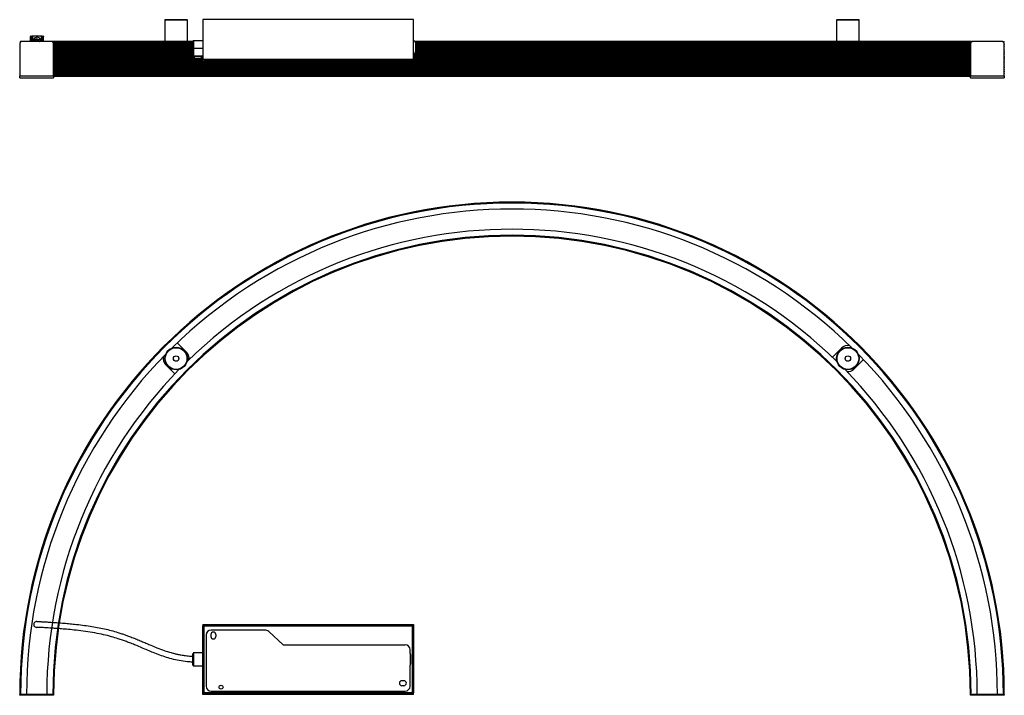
# Model space of a CAD drawing. Header units: millimetres. Extents: x 626 to 1626, y 1372 to 2058.
import ezdxf

# ---------------------------------------------------------------- set-up
doc = ezdxf.new("R2010")
doc.units = ezdxf.units.MM
doc.header["$LTSCALE"] = 10

msp = doc.modelspace()

# ---------------------------------------------------------------- linework, layer by layer
at = {"color": 7, "linetype": 'Continuous', "lineweight": 25}
for p, q in [((774.1, 2058.3), (773.6, 2057.8)), ((773.6, 2057.8), (773.6, 2036.1)), ((796.6, 2057.8), (773.6, 2057.8)), ((774.1, 2058.3), (796.1, 2058.3)), ((796.6, 2057.8), (796.1, 2058.3)), ((796.6, 2036.1), (796.6, 2057.8)), ((812.2, 2058.3), (812.2, 2017.7)), ((1026.2, 2058.3), (812.2, 2058.3)), ((1026.2, 2017.7), (1026.2, 2058.3)), ((1456.3, 2058.3), (1455.8, 2057.8)), ((1455.8, 2057.8), (1455.8, 2036.1)), ((1475.4, 2057.8), (1455.8, 2057.8)), ((1456.3, 2058.3), (1475.1, 2058.3)), ((1475.1, 2058.3), (1478.3, 2058.3)), ((1478.8, 2057.8), (1475.4, 2057.8)), ((1478.8, 2057.8), (1478.3, 2058.3)), ((1478.8, 2036.1), (1478.8, 2057.8)), ((637.2, 2041.1), (637.2, 2036.1)), ((638.7, 2041.1), (637.3, 2041.1)), ((637.3, 2036.1), (637.3, 2041.1)), ((637.3, 2041.1), (637.3, 2041.1)), ((637.8, 2041.6), (639.3, 2041.6)), ((638.7, 2036.1), (638.7, 2041.1)), ((639.3, 2041.6), (639.3, 2036.1)), ((639.3, 2041.6), (639.3, 2041.6)), ((648.2, 2041.6), (639.3, 2041.6)), ((648.2, 2036.1), (648.2, 2041.6)), ((648.2, 2041.6), (648.3, 2041.6)), ((648.3, 2041.6), (649.8, 2041.6)), ((648.9, 2041.1), (648.9, 2036.1)), ((650.3, 2041.1), (648.9, 2041.1)), ((650.3, 2036.1), (650.3, 2041.1)), ((650.4, 2041.1), (650.3, 2041.1)), ((650.4, 2036.1), (650.4, 2041.1)), ((627.1, 2036.1), (626.3, 2035.2)), ((626.3, 2034.9), (626.5, 2034.7)), ((626.4, 2033.4), (626.3, 2033.3)), ((626.3, 2033), (626.4, 2032.8)), ((626.4, 2031.5), (626.3, 2031.3)), ((626.3, 2031), (626.4, 2030.8)), ((626.4, 2034.1), (626.4, 2001.3)), ((628.4, 2036.1), (627.1, 2036.1)), ((658.4, 2036.1), (628.4, 2036.1)), ((641.5, 2037), (643, 2038.9)), ((641.5, 2037), (641.6, 2037)), ((641.8, 2036.1), (641.5, 2037)), ((643.1, 2038.7), (641.6, 2037)), ((641.6, 2037), (641.9, 2036.1)), ((641.6, 2037), (643.8, 2036.6)), ((643, 2038.9), (643.1, 2038.7)), ((643, 2038.9), (645.4, 2038.4)), ((645.3, 2038.3), (643.1, 2038.7)), ((643.1, 2038.7), (643.8, 2036.6)), ((643.8, 2036.6), (643.4, 2036.1)), ((645.3, 2038.3), (643.8, 2036.6)), ((643.8, 2036.6), (646.1, 2036.1)), ((643.8, 2036.6), (644, 2036.1)), ((645.3, 2038.3), (645.4, 2038.4)), ((646.1, 2036.1), (645.3, 2038.3)), ((645.4, 2038.4), (646.2, 2036.1)), ((646, 2036.1), (646.1, 2036.1)), ((646.1, 2036.1), (646.2, 2036.1)), ((646.2, 2036.1), (646.2, 2036.1)), ((659.8, 2036.1), (658.4, 2036.1)), ((660.6, 2035.2), (659.8, 2036.1)), ((802.1, 2036.1), (659.8, 2036.1)), ((660.4, 2034.7), (660.6, 2034.9)), ((660.4, 2001.3), (660.4, 2034.1)), ((802.1, 2034.1), (660.4, 2034.1)), ((660.6, 2033.3), (660.4, 2033.4)), ((660.4, 2032.8), (660.6, 2033)), ((802.1, 2032.1), (660.4, 2032.1)), ((660.6, 2031.3), (660.4, 2031.5)), ((660.4, 2030.8), (660.6, 2031)), ((802.1, 2030.2), (660.4, 2030.2)), ((802.1, 2035.2), (660.6, 2035.2)), ((802.1, 2034.9), (660.6, 2034.9)), ((802.1, 2033.3), (660.6, 2033.3)), ((802.1, 2033), (660.6, 2033)), ((802.1, 2031.3), (660.6, 2031.3)), ((802.1, 2031), (660.6, 2031)), ((812.2, 2036.9), (802.7, 2036.9)), ((1592.6, 2036.1), (1027.7, 2036.1)), ((1591.8, 2035.2), (1028.1, 2035.2)), ((1591.8, 2034.9), (1028.2, 2034.9)), ((1028.2, 2034.8), (1028.2, 2025.8)), ((1591.9, 2034.1), (1028.2, 2034.1)), ((1591.8, 2033.3), (1028.2, 2033.3)), ((1591.8, 2033), (1028.2, 2033)), ((1591.9, 2032.1), (1028.2, 2032.1)), ((1591.8, 2031.3), (1028.2, 2031.3)), ((1591.8, 2031), (1028.2, 2031)), ((1591.9, 2030.2), (1028.2, 2030.2)), ((1591.8, 2035.2), (1592.6, 2036.1)), ((1592, 2034.7), (1591.8, 2034.9)), ((1591.8, 2033.3), (1591.9, 2033.4)), ((1591.9, 2032.8), (1591.8, 2033)), ((1591.8, 2031.3), (1591.9, 2031.5)), ((1591.9, 2030.8), (1591.8, 2031)), ((1591.9, 2034.1), (1591.9, 2001.3)), ((1592.6, 2036.1), (1593.9, 2036.1)), ((1623.9, 2036.1), (1593.9, 2036.1)), ((1623.9, 2036.1), (1625.3, 2036.1)), ((1625.3, 2036.1), (1626.1, 2035.2)), ((1626.1, 2034.9), (1625.9, 2034.7)), ((1625.9, 2001.3), (1625.9, 2034.1)), ((1625.9, 2033.4), (1626.1, 2033.3)), ((1626.1, 2033), (1625.9, 2032.8)), ((1625.9, 2031.5), (1626.1, 2031.3)), ((1626.1, 2031), (1625.9, 2030.8)), ((626.4, 2029.5), (626.3, 2029.3)), ((626.3, 2029), (626.4, 2028.9)), ((626.4, 2027.6), (626.3, 2027.4)), ((626.3, 2027.1), (626.4, 2026.9)), ((626.4, 2025.6), (626.3, 2025.4)), ((626.3, 2025.1), (626.4, 2024.9)), ((626.4, 2023.6), (626.3, 2023.4)), ((626.3, 2023.1), (626.4, 2023)), ((626.4, 2021.7), (626.3, 2021.5)), ((626.3, 2021.2), (626.4, 2021)), ((660.6, 2029.3), (660.4, 2029.5)), ((660.4, 2028.9), (660.6, 2029)), ((802.1, 2028.2), (660.4, 2028.2)), ((660.6, 2027.4), (660.4, 2027.6)), ((660.4, 2026.9), (660.6, 2027.1)), ((802.1, 2026.2), (660.4, 2026.2)), ((660.6, 2025.4), (660.4, 2025.6)), ((660.4, 2024.9), (660.6, 2025.1)), ((802.1, 2024.3), (660.4, 2024.3)), ((660.6, 2023.4), (660.4, 2023.6)), ((660.4, 2023), (660.6, 2023.1)), ((802.1, 2022.3), (660.4, 2022.3)), ((660.6, 2021.5), (660.4, 2021.7)), ((660.4, 2021), (660.6, 2021.2)), ((803.4, 2020.3), (660.4, 2020.3)), ((802.1, 2029.3), (660.6, 2029.3)), ((802.1, 2029), (660.6, 2029)), ((802.1, 2027.4), (660.6, 2027.4)), ((802.1, 2027.1), (660.6, 2027.1)), ((802.1, 2025.4), (660.6, 2025.4)), ((802.1, 2025.1), (660.6, 2025.1)), ((802.1, 2023.4), (660.6, 2023.4)), ((802.1, 2023.1), (660.6, 2023.1)), ((802.1, 2021.5), (660.6, 2021.5)), ((802.1, 2021.2), (660.6, 2021.2)), ((802.2, 2021), (802.2, 2029.2)), ((802.2, 2020.9), (802.2, 2021)), ((812.2, 2020.9), (802.2, 2020.9)), ((812.2, 2029.1), (802.7, 2029.1)), ((802.7, 2029.1), (802.7, 2021.4)), ((802.7, 2021.4), (812.2, 2021.4)), ((803.4, 2020.9), (803.4, 2018.9)), ((810.9, 2018.9), (810.9, 2020.9)), ((812.2, 2020.3), (810.9, 2020.3)), ((1591.8, 2023.4), (1026.2, 2023.4)), ((1591.8, 2023.1), (1026.2, 2023.1)), ((1591.9, 2022.3), (1026.2, 2022.3)), ((1591.8, 2021.5), (1026.2, 2021.5)), ((1591.8, 2021.2), (1026.2, 2021.2)), ((1591.9, 2020.3), (1026.2, 2020.3)), ((1591.9, 2024.3), (1027.5, 2024.3)), ((1591.8, 2025.1), (1028.1, 2025.1)), ((1591.8, 2029.3), (1028.2, 2029.3)), ((1591.8, 2029), (1028.2, 2029)), ((1591.9, 2028.2), (1028.2, 2028.2)), ((1591.8, 2027.4), (1028.2, 2027.4)), ((1591.8, 2027.1), (1028.2, 2027.1)), ((1591.9, 2026.2), (1028.2, 2026.2)), ((1591.8, 2025.4), (1028.2, 2025.4)), ((1591.8, 2029.3), (1591.9, 2029.5)), ((1591.9, 2028.9), (1591.8, 2029)), ((1591.8, 2027.4), (1591.9, 2027.6)), ((1591.9, 2026.9), (1591.8, 2027.1)), ((1591.8, 2025.4), (1591.9, 2025.6)), ((1591.9, 2024.9), (1591.8, 2025.1)), ((1591.8, 2023.4), (1591.9, 2023.6)), ((1591.9, 2023), (1591.8, 2023.1)), ((1591.8, 2021.5), (1591.9, 2021.7)), ((1591.9, 2021), (1591.8, 2021.2)), ((1625.9, 2029.5), (1626.1, 2029.3)), ((1626.1, 2029), (1625.9, 2028.9)), ((1625.9, 2027.6), (1626.1, 2027.4)), ((1626.1, 2027.1), (1625.9, 2026.9)), ((1625.9, 2025.6), (1626.1, 2025.4)), ((1626.1, 2025.1), (1625.9, 2024.9)), ((1625.9, 2023.6), (1626.1, 2023.4)), ((1626.1, 2023.1), (1625.9, 2023)), ((1625.9, 2021.7), (1626.1, 2021.5)), ((1626.1, 2021.2), (1625.9, 2021)), ((626.4, 2019.7), (626.3, 2019.5)), ((626.3, 2019.2), (626.4, 2019)), ((626.4, 2017.7), (626.3, 2017.5)), ((626.3, 2017.2), (626.4, 2017.1)), ((626.4, 2015.8), (626.3, 2015.6)), ((626.3, 2015.3), (626.4, 2015.1)), ((626.4, 2013.8), (626.3, 2013.6)), ((626.3, 2013.3), (626.4, 2013.1)), ((626.4, 2011.8), (626.3, 2011.6)), ((626.3, 2011.4), (626.4, 2011.2)), ((660.6, 2019.5), (660.4, 2019.7)), ((660.4, 2019), (660.6, 2019.2)), ((812.2, 2018.4), (660.4, 2018.4)), ((660.6, 2017.5), (660.4, 2017.7)), ((660.4, 2017.1), (660.6, 2017.2)), ((812.2, 2016.4), (660.4, 2016.4)), ((660.6, 2015.6), (660.4, 2015.8)), ((660.4, 2015.1), (660.6, 2015.3)), ((1591.9, 2014.4), (660.4, 2014.4)), ((660.6, 2013.6), (660.4, 2013.8)), ((660.4, 2013.1), (660.6, 2013.3)), ((1591.9, 2012.5), (660.4, 2012.5)), ((660.6, 2011.6), (660.4, 2011.8)), ((660.4, 2011.2), (660.6, 2011.4)), ((1591.9, 2010.5), (660.4, 2010.5)), ((803.4, 2019.5), (660.6, 2019.5)), ((803.4, 2019.2), (660.6, 2019.2)), ((812.2, 2017.5), (660.6, 2017.5)), ((812.2, 2017.2), (660.6, 2017.2)), ((1591.8, 2015.6), (660.6, 2015.6)), ((1591.8, 2015.3), (660.6, 2015.3)), ((1591.8, 2013.6), (660.6, 2013.6)), ((1591.8, 2013.3), (660.6, 2013.3)), ((1591.8, 2011.6), (660.6, 2011.6)), ((1591.8, 2011.4), (660.6, 2011.4)), ((810.9, 2018.9), (803.4, 2018.9)), ((812.2, 2019.5), (810.9, 2019.5)), ((812.2, 2019.2), (810.9, 2019.2)), ((1026.2, 2017.7), (812.2, 2017.7)), ((812.2, 2016.3), (812.2, 2017.7)), ((812.2, 2016.3), (813.6, 2016.3)), ((1024.8, 2016.3), (813.6, 2016.3)), ((1026.2, 2016.3), (1024.8, 2016.3)), ((1591.8, 2019.5), (1026.2, 2019.5)), ((1591.8, 2019.2), (1026.2, 2019.2)), ((1591.9, 2018.4), (1026.2, 2018.4)), ((1026.2, 2017.7), (1026.2, 2016.3)), ((1591.8, 2017.5), (1026.2, 2017.5)), ((1591.8, 2017.2), (1026.2, 2017.2)), ((1591.9, 2016.4), (1026.2, 2016.4)), ((1591.8, 2019.5), (1591.9, 2019.7)), ((1591.9, 2019), (1591.8, 2019.2)), ((1591.8, 2017.5), (1591.9, 2017.7)), ((1591.9, 2017.1), (1591.8, 2017.2)), ((1591.8, 2015.6), (1591.9, 2015.8)), ((1591.9, 2015.1), (1591.8, 2015.3)), ((1591.8, 2013.6), (1591.9, 2013.8)), ((1591.9, 2013.1), (1591.8, 2013.3)), ((1591.8, 2011.6), (1591.9, 2011.8)), ((1591.9, 2011.2), (1591.8, 2011.4)), ((1625.9, 2019.7), (1626.1, 2019.5)), ((1626.1, 2019.2), (1625.9, 2019)), ((1625.9, 2017.7), (1626.1, 2017.5)), ((1626.1, 2017.2), (1625.9, 2017.1)), ((1625.9, 2015.8), (1626.1, 2015.6)), ((1626.1, 2015.3), (1625.9, 2015.1)), ((1625.9, 2013.8), (1626.1, 2013.6)), ((1626.1, 2013.3), (1625.9, 2013.1)), ((1625.9, 2011.8), (1626.1, 2011.6)), ((1626.1, 2011.4), (1625.9, 2011.2)), ((626.2, 2001.7), (626.2, 2001.5)), ((626.4, 2009.9), (626.3, 2009.7)), ((626.3, 2009.4), (626.4, 2009.2)), ((626.4, 2007.9), (626.3, 2007.7)), ((626.3, 2007.4), (626.4, 2007.2)), ((626.4, 2005.9), (626.3, 2005.7)), ((626.3, 2005.5), (626.4, 2005.3)), ((626.4, 2004), (626.3, 2003.8)), ((626.3, 2003.5), (626.4, 2003.3)), ((626.4, 2002), (626.3, 2001.8)), ((626.4, 2001.3), (660.4, 2001.3)), ((626.4, 1999.3), (626.4, 2001.3)), ((660.6, 2009.7), (660.4, 2009.9)), ((660.4, 2009.2), (660.6, 2009.4)), ((1591.9, 2008.5), (660.4, 2008.5)), ((660.6, 2007.7), (660.4, 2007.9)), ((660.4, 2007.2), (660.6, 2007.4)), ((1591.9, 2006.6), (660.4, 2006.6)), ((660.6, 2005.7), (660.4, 2005.9)), ((660.4, 2005.3), (660.6, 2005.5)), ((1591.9, 2004.6), (660.4, 2004.6)), ((660.6, 2003.8), (660.4, 2004)), ((660.4, 2003.3), (660.6, 2003.5)), ((1591.9, 2002.6), (660.4, 2002.6)), ((660.6, 2001.8), (660.4, 2002)), ((660.4, 2001.3), (660.4, 1999.3)), ((1591.9, 2000.8), (660.4, 2000.8)), ((1591.9, 2000.4), (660.4, 2000.4)), ((1591.8, 2009.7), (660.6, 2009.7)), ((1591.8, 2009.4), (660.6, 2009.4)), ((1591.8, 2007.7), (660.6, 2007.7)), ((1591.8, 2007.4), (660.6, 2007.4)), ((1591.8, 2005.7), (660.6, 2005.7)), ((1591.8, 2005.5), (660.6, 2005.5)), ((1591.8, 2003.8), (660.6, 2003.8)), ((1591.8, 2003.5), (660.6, 2003.5)), ((1591.8, 2001.8), (660.6, 2001.8)), ((1591.7, 2001.7), (660.7, 2001.7)), ((660.7, 2001.5), (660.7, 2001.7)), ((1591.7, 2001.5), (660.7, 2001.5)), ((1591.7, 2001.5), (1591.7, 2001.7)), ((1591.8, 2009.7), (1591.9, 2009.9)), ((1591.9, 2009.2), (1591.8, 2009.4)), ((1591.8, 2007.7), (1591.9, 2007.9)), ((1591.9, 2007.2), (1591.8, 2007.4)), ((1591.8, 2005.7), (1591.9, 2005.9)), ((1591.9, 2005.3), (1591.8, 2005.5)), ((1591.8, 2003.8), (1591.9, 2004)), ((1591.9, 2003.3), (1591.8, 2003.5)), ((1591.8, 2001.8), (1591.9, 2002)), ((1591.9, 2001.3), (1625.9, 2001.3)), ((1591.9, 1999.3), (1591.9, 2001.3)), ((1625.9, 2009.9), (1626.1, 2009.7)), ((1626.1, 2009.4), (1625.9, 2009.2)), ((1625.9, 2007.9), (1626.1, 2007.7)), ((1626.1, 2007.4), (1625.9, 2007.2)), ((1625.9, 2005.9), (1626.1, 2005.7)), ((1626.1, 2005.5), (1625.9, 2005.3)), ((1625.9, 2004), (1626.1, 2003.8)), ((1626.1, 2003.5), (1625.9, 2003.3)), ((1625.9, 2002), (1626.1, 2001.8)), ((1625.9, 2001.3), (1625.9, 1999.3)), ((1626.2, 2001.7), (1626.2, 2001.5)), ((626.4, 1999.3), (660.4, 1999.3)), ((1591.9, 1999.3), (1625.9, 1999.3)), ((775.8, 1721), (778.1, 1723.3)), ((775.8, 1721), (775.8, 1720.7)), ((778.4, 1723.4), (778.1, 1723.3)), ((795.6, 1720.5), (786.2, 1729.9)), ((1460.7, 1724.5), (1451.7, 1715.4)), ((1474.3, 1723.3), (1474, 1723.4)), ((1474.3, 1723.3), (1476.6, 1721)), ((1476.6, 1720.7), (1476.6, 1721)), ((1473.8, 1703.5), (1483.2, 1712.9)), ((774.6, 1707.5), (783.7, 1698.4)), ((627.1, 1372.9), (626.3, 1372.9)), ((626.4, 1371.9), (626.4, 1372.9)), ((628.4, 1371.9), (626.4, 1371.9)), ((633.2, 1372.9), (627.1, 1372.9)), ((628.4, 1372.9), (628.4, 1371.9)), ((658.4, 1372.9), (628.4, 1372.9)), ((658.4, 1371.9), (628.4, 1371.9)), ((659.8, 1372.9), (653.7, 1372.9)), ((660.4, 1371.9), (658.4, 1371.9)), ((660.6, 1372.9), (659.8, 1372.9)), ((660.4, 1372.9), (660.4, 1371.9)), ((1591.8, 1372.9), (1592.6, 1372.9)), ((1591.9, 1371.9), (1591.9, 1372.9)), ((1593.9, 1371.9), (1591.9, 1371.9)), ((1592.6, 1372.9), (1598.7, 1372.9)), ((1593.9, 1372.9), (1593.9, 1371.9)), ((1623.9, 1372.9), (1593.9, 1372.9)), ((1623.9, 1371.9), (1593.9, 1371.9)), ((1619.2, 1372.9), (1625.3, 1372.9)), ((1623.9, 1371.9), (1623.9, 1372.9)), ((1625.9, 1371.9), (1623.9, 1371.9)), ((1625.3, 1372.9), (1626.1, 1372.9)), ((1625.9, 1372.9), (1625.9, 1371.9))]:
    msp.add_line(p, q, dxfattribs=at)
at = {"linetype": 'Continuous', "lineweight": 25}
for p, q in [((812.2, 1443.9), (812.2, 1442.7)), ((812.2, 1443.9), (1026.2, 1443.9)), ((812.2, 1442.7), (1026.2, 1442.7)), ((812.2, 1442.7), (812.2, 1442.5)), ((812.2, 1374.3), (812.2, 1442.5)), ((812.2, 1442.5), (813.4, 1442.5)), ((813.4, 1374.3), (813.4, 1442.5)), ((813.6, 1442.5), (813.4, 1442.5)), ((813.6, 1442.5), (1024.8, 1442.5)), ((813.6, 1414.4), (813.6, 1442.5)), ((1025, 1442.5), (1024.8, 1442.5)), ((1024.8, 1442.5), (1024.8, 1413.4)), ((1026.2, 1442.5), (1025, 1442.5)), ((1025, 1442.5), (1025, 1374.3)), ((1026.2, 1443.9), (1026.2, 1442.7)), ((1026.2, 1442.5), (1026.2, 1442.7)), ((1026.2, 1442.5), (1026.2, 1374.3)), ((815.6, 1433.2), (815.6, 1414.4)), ((820.4, 1433.7), (820.4, 1431.7)), ((875.1, 1438.2), (820.6, 1438.2)), ((825.4, 1433.7), (825.4, 1431.7)), ((879.2, 1436.6), (893.7, 1423.2)), ((936.7, 1423.2), (1017.7, 1423.2)), ((812.2, 1415), (802.7, 1415)), ((1022.7, 1414.4), (1022.7, 1418.2)), ((802.7, 1401.8), (812.2, 1401.8)), ((813.6, 1374.3), (813.6, 1402.1)), ((815.6, 1402.4), (815.6, 1381.2)), ((1022.7, 1381.2), (1022.7, 1402.4)), ((1024.8, 1403.4), (1024.8, 1374.3)), ((1016.4, 1386.7), (1014.4, 1386.7)), ((1016.4, 1381.7), (1014.4, 1381.7)), ((812.2, 1374.3), (813.4, 1374.3)), ((812.2, 1374.3), (812.2, 1374.1)), ((812.2, 1372.9), (812.2, 1374.1)), ((1026.2, 1374.1), (812.2, 1374.1)), ((1026.2, 1372.9), (812.2, 1372.9)), ((813.4, 1374.3), (813.6, 1374.3)), ((1024.8, 1374.3), (813.6, 1374.3)), ((820.6, 1376.2), (1017.7, 1376.2)), ((1006.1, 1375.7), (828.6, 1375.7)), ((1024.8, 1374.3), (1025, 1374.3)), ((1026.2, 1374.3), (1025, 1374.3)), ((1026.2, 1374.1), (1026.2, 1374.3)), ((1026.2, 1372.9), (1026.2, 1374.1))]:
    msp.add_line(p, q, dxfattribs=at)
for p, q in [((893.7, 1423.2), (936.7, 1423.2)), ((813.6, 1402.1), (813.6, 1414.4)), ((815.6, 1414.4), (815.6, 1402.4)), ((1022.7, 1414.4), (1022.7, 1402.4)), ((1024.8, 1403.4), (1024.8, 1413.4))]:
    msp.add_line(p, q)
at = {"color": 7, "linetype": 'Continuous', "lineweight": 25}
for centre, radius in [((785.1, 1714), 11.5), ((785.1, 1714), 11), ((1467.3, 1714), 11.5), ((1467.3, 1714), 11), ((785.1, 1714), 2.74), ((1467.3, 1714), 2.74)]:
    msp.add_circle(centre, radius, dxfattribs=at)
at = {"linetype": 'Continuous', "lineweight": 25}
msp.add_circle((830.7, 1380.2), 2, dxfattribs=at)
at = {"color": 7, "linetype": 'Continuous', "lineweight": 25}
for centre, radius, start, end in [((643.8, 2036.6), 3.75, 352.3377, 187.6623), ((626.4, 2035.1), 0.2, 135, 225), ((626.4, 2033.1), 0.2, 135, 225), ((626.4, 2031.1), 0.2, 135, 225), ((628.4, 2034.1), 2, 90, 180), ((658.4, 2034.1), 2, 0, 90), ((660.5, 2035.1), 0.2, 315, 45), ((660.5, 2033.1), 0.2, 315, 45), ((660.5, 2031.1), 0.2, 315, 45), ((1026.2, 2034.8), 2, 0, 90), ((1591.9, 2035.1), 0.2, 135, 225), ((1591.9, 2033.1), 0.2, 135, 225), ((1591.9, 2031.1), 0.2, 135, 225), ((1593.9, 2034.1), 2, 90, 180), ((1623.9, 2034.1), 2, 0, 90), ((1626, 2035.1), 0.2, 315, 45), ((1626, 2033.1), 0.2, 315, 45), ((1626, 2031.1), 0.2, 315, 45), ((626.4, 2029.2), 0.2, 135, 225), ((626.4, 2027.2), 0.2, 135, 225), ((626.4, 2025.3), 0.2, 135, 225), ((626.4, 2023.3), 0.2, 135, 225), ((626.4, 2021.3), 0.2, 135, 225), ((660.5, 2029.2), 0.2, 315, 45), ((660.5, 2027.2), 0.2, 315, 45), ((660.5, 2025.3), 0.2, 315, 45), ((660.5, 2023.3), 0.2, 315, 45), ((660.5, 2021.3), 0.2, 315, 45), ((1026.2, 2025.8), 2, 270, 0), ((1591.9, 2029.2), 0.2, 135, 225), ((1591.9, 2027.2), 0.2, 135, 225), ((1591.9, 2025.3), 0.2, 135, 225), ((1591.9, 2023.3), 0.2, 135, 225), ((1591.9, 2021.3), 0.2, 135, 225), ((1626, 2029.2), 0.2, 315, 45), ((1626, 2027.2), 0.2, 315, 45), ((1626, 2025.3), 0.2, 315, 45), ((1626, 2023.3), 0.2, 315, 45), ((1626, 2021.3), 0.2, 315, 45), ((626.4, 2019.4), 0.2, 135, 225), ((626.4, 2017.4), 0.2, 135, 225), ((626.4, 2015.4), 0.2, 135, 225), ((626.4, 2013.5), 0.2, 135, 225), ((626.4, 2011.5), 0.2, 135, 225), ((660.5, 2019.4), 0.2, 315, 45), ((660.5, 2017.4), 0.2, 315, 45), ((660.5, 2015.4), 0.2, 315, 45), ((660.5, 2013.5), 0.2, 315, 45), ((660.5, 2011.5), 0.2, 315, 45), ((1591.9, 2019.4), 0.2, 135, 225), ((1591.9, 2017.4), 0.2, 135, 225), ((1591.9, 2015.4), 0.2, 135, 225), ((1591.9, 2013.5), 0.2, 135, 225), ((1591.9, 2011.5), 0.2, 135, 225), ((1626, 2019.4), 0.2, 315, 45), ((1626, 2017.4), 0.2, 315, 45), ((1626, 2015.4), 0.2, 315, 45), ((1626, 2013.5), 0.2, 315, 45), ((1626, 2011.5), 0.2, 315, 45), ((626.4, 2009.5), 0.2, 135, 225), ((626.4, 2007.6), 0.2, 135, 225), ((626.4, 2005.6), 0.2, 135, 225), ((626.4, 2003.6), 0.2, 135, 225), ((626.4, 2001.7), 0.2, 135, 180), ((626.9, 2001.5), 0.75, 180, 228.1897), ((659.9, 2001.5), 0.75, 311.8103, 0), ((660.5, 2009.5), 0.2, 315, 45), ((660.5, 2007.6), 0.2, 315, 45), ((660.5, 2005.6), 0.2, 315, 45), ((660.5, 2003.6), 0.2, 315, 45), ((660.5, 2001.7), 0.2, 0, 45), ((1591.9, 2009.5), 0.2, 135, 225), ((1591.9, 2007.6), 0.2, 135, 225), ((1591.9, 2005.6), 0.2, 135, 225), ((1591.9, 2003.6), 0.2, 135, 225), ((1591.9, 2001.7), 0.2, 135, 180), ((1592.4, 2001.5), 0.75, 180, 228.1897), ((1625.4, 2001.5), 0.75, 311.8103, 0), ((1626, 2009.5), 0.2, 315, 45), ((1626, 2007.6), 0.2, 315, 45), ((1626, 2005.6), 0.2, 315, 45), ((1626, 2003.6), 0.2, 315, 45), ((1626, 2001.7), 0.2, 360, 45), ((1126.2, 1372.9), 500, 0, 180), ((1126.2, 1372.9), 499.9, 0, 180), ((1126.2, 1372.9), 499.1, 0, 180), ((1126.2, 1372.9), 493, 45.5155, 134.4845), ((1126.2, 1372.9), 472.5, 45.7083, 134.2917), ((1126.2, 1372.9), 466.4, 0, 180), ((1126.2, 1372.9), 465.6, 0, 180), ((1126.2, 1372.9), 465.5, 90, 180), ((1126.2, 1372.9), 465.5, 0, 90), ((788.9, 1713.8), 9.5, 356.2091, 45), ((1467.5, 1717.8), 9.5, 80.2363, 135), ((1126.2, 1372.9), 493, 135.5155, 180), ((781.3, 1714.2), 9.5, 170.2363, 225), ((1126.2, 1372.9), 493, 0, 44.4845), ((1126.2, 1372.9), 472.5, 135.7083, 180), ((1126.2, 1372.9), 472.5, 0, 44.2917), ((1467.1, 1710.2), 9.5, 266.2091, 315)]:
    msp.add_arc(centre, radius, start, end, dxfattribs=at)
at = {"linetype": 'Continuous', "lineweight": 25}
for centre, radius, start, end in [((643.4, 1443.9), 3, 85.2064, 266.991), ((820.6, 1433.2), 5, 90, 180), ((822.9, 1433.7), 2.5, 0, 180), ((822.9, 1431.7), 2.5, 180, 0), ((875.1, 1432.2), 6, 47.3, 90), ((1017.7, 1418.2), 5, 0, 90), ((820.6, 1381.2), 5, 180, 270), ((1014.4, 1384.2), 2.5, 90, 270), ((1016.4, 1384.2), 2.5, 270, 90), ((1017.7, 1381.2), 5, 270, 0)]:
    msp.add_arc(centre, radius, start, end, dxfattribs=at)
at = {"color": 7, "linetype": 'Continuous', "lineweight": 25}
for points, knots in [([(637.8, 2041.6), (637.7, 2041.6), (637.6, 2041.5), (637.4, 2041.5), (637.4, 2041.4), (637.3, 2041.4), (637.3, 2041.4), (637.3, 2041.4), (637.3, 2041.3), (637.2, 2041.2), (637.2, 2041.1), (637.2, 2041.1)], [0, 0, 0, 0, 0.442071, 0.71947, 0.754482, 0.768937, 0.78227, 0.795242, 0.808524, 0.837737, 1, 1, 1, 1]), ([(637.8, 2041.6), (637.8, 2041.6), (637.7, 2041.6), (637.5, 2041.5), (637.5, 2041.4), (637.4, 2041.4), (637.4, 2041.2), (637.3, 2041.1), (637.3, 2041.1)], [0, 0, 0, 0, 0.273177, 0.389879, 0.5, 0.610121, 0.726823, 1, 1, 1, 1]), ([(639.3, 2041.6), (639.2, 2041.6), (639.1, 2041.6), (638.9, 2041.5), (638.8, 2041.4), (638.8, 2041.3), (638.7, 2041.2), (638.7, 2041.1), (638.7, 2041.1)], [0, 0, 0, 0, 0.339412, 0.595231, 0.700526, 0.798004, 0.895277, 1, 1, 1, 1]), ([(648.9, 2041.1), (648.9, 2041.1), (648.9, 2041.2), (648.9, 2041.3), (648.8, 2041.4), (648.8, 2041.5), (648.6, 2041.6), (648.4, 2041.6), (648.3, 2041.6)], [0, 0, 0, 0, 0.119841, 0.228612, 0.332625, 0.439044, 0.68343, 1, 1, 1, 1]), ([(650.4, 2041.1), (650.4, 2041.1), (650.4, 2041.2), (650.4, 2041.2), (650.4, 2041.3), (650.4, 2041.3), (650.3, 2041.4), (650.2, 2041.6), (650, 2041.6), (649.8, 2041.6)], [0, 0, 0, 0, 0.080521, 0.115978, 0.14893, 0.181905, 0.219208, 0.319842, 1, 1, 1, 1]), ([(649.8, 2041.6), (649.9, 2041.6), (650, 2041.6), (650.1, 2041.5), (650.2, 2041.4), (650.3, 2041.4), (650.3, 2041.2), (650.3, 2041.1), (650.3, 2041.1)], [0, 0, 0, 0, 0.2731773, 0.3898787, 0.5, 0.6101213, 0.7268227, 1, 1, 1, 1]), ([(802.7, 2036.9), (802.6, 2036.9), (802.5, 2036.9), (802.4, 2036.8), (802.3, 2036.7), (802.3, 2036.7), (802.2, 2036.5), (802.2, 2036.4), (802.2, 2036.4)], [0, 0, 0, 0, 0.273177, 0.389879, 0.5, 0.610121, 0.726823, 1, 1, 1, 1]), ([(802.2, 2029.2), (802.2, 2029.2), (802.2, 2029.1), (802.3, 2029.1), (802.3, 2029.1), (802.4, 2029.1), (802.5, 2029.1), (802.6, 2029.1), (802.7, 2029.1)], [0, 0, 0, 0, 0.273177, 0.389879, 0.5, 0.610121, 0.726823, 1, 1, 1, 1]), ([(802.7, 2021.4), (802.7, 2021.4), (802.6, 2021.4), (802.5, 2021.3), (802.4, 2021.3), (802.3, 2021.2), (802.2, 2021.1), (802.2, 2021), (802.2, 2021)], [0, 0, 0, 0, 0.119841, 0.228612, 0.332625, 0.439044, 0.68343, 1, 1, 1, 1])]:
    msp.add_open_spline(points, degree=3, knots=knots, dxfattribs=at)
for points in [[(802.2, 2029.2), (802.2, 2029.6), (802.2, 2030.5), (802.2, 2031.8), (802.2, 2033.1), (802.2, 2034.2), (802.2, 2035.1), (802.2, 2035.8), (802.2, 2036.3), (802.2, 2036.3), (802.2, 2036.4)], [(802.7, 2036.9), (802.7, 2036.8), (802.7, 2036.8), (802.7, 2036.3), (802.7, 2035.5), (802.7, 2034.5), (802.7, 2033.3), (802.7, 2032), (802.7, 2030.5), (802.7, 2029.6), (802.7, 2029.1)]]:
    msp.add_open_spline(points, degree=3, dxfattribs=at)
at = {"linetype": 'Continuous', "lineweight": 25}
for points, knots in [([(802.2, 1405.6), (800.9, 1405.7), (796.8, 1405.8), (790.2, 1406.7), (782.5, 1408.3), (775.3, 1410.4), (768.5, 1412.7), (762.1, 1415.2), (756.1, 1417.7), (750.2, 1420.2), (744.5, 1422.6), (739.3, 1424.7), (734.8, 1426.4), (730.5, 1428), (725.4, 1429.7), (719, 1431.6), (711.2, 1433.6), (702.4, 1435.4), (693.1, 1436.8), (684.1, 1438), (675.9, 1438.8), (669, 1439.4), (664, 1439.8), (660.7, 1440), (658.8, 1440.1), (656.5, 1440.3), (653.9, 1440.4), (651.2, 1440.6), (648.6, 1440.7), (646.3, 1440.8), (644.8, 1440.9), (643.9, 1440.9), (643.5, 1440.9), (643.2, 1440.9), (643.1, 1440.9), (643.1, 1440.9), (643.2, 1440.9), (643.2, 1440.9), (643.2, 1440.9)], [0, 0, 0, 0, 0.023084, 0.071743, 0.117494, 0.161046, 0.202854, 0.244155, 0.280555, 0.318263, 0.356578, 0.389859, 0.417264, 0.443088, 0.470807, 0.513586, 0.562058, 0.61613, 0.67368, 0.732349, 0.779595, 0.821468, 0.856861, 0.868451, 0.879144, 0.891078, 0.909361, 0.924086, 0.939593, 0.954581, 0.964901, 0.969858, 0.974908, 0.98039, 0.987621, 0.992875, 0.99985, 1, 1, 1, 1]), ([(643.6, 1446.9), (643.6, 1446.9), (643.6, 1446.9), (643.9, 1446.9), (644.4, 1446.9), (645.3, 1446.8), (646.7, 1446.8), (648.3, 1446.7), (649.8, 1446.6), (651.7, 1446.5), (654.4, 1446.4), (658.7, 1446.1), (663.8, 1445.8), (669.7, 1445.3), (675.8, 1444.8), (682.6, 1444.1), (689.9, 1443.3), (697.6, 1442.2), (705, 1441), (712.2, 1439.5), (719.1, 1437.8), (725, 1436.1), (729.7, 1434.6), (733.3, 1433.3), (737.1, 1431.9), (741.5, 1430.3), (746.2, 1428.4), (750.9, 1426.4), (755.2, 1424.6), (760.1, 1422.5), (765.9, 1420.1), (772.8, 1417.5), (778.7, 1415.6), (783.2, 1414.4), (786.5, 1413.6), (790.3, 1412.9), (794.9, 1412.2), (799, 1411.7), (801.5, 1411.6), (802.2, 1411.6)], [0, 0, 0, 0, 0.006265, 0.011828, 0.017017, 0.022095, 0.032069, 0.044151, 0.053088, 0.058586, 0.077502, 0.102449, 0.134251, 0.170696, 0.20838, 0.246287, 0.295704, 0.342485, 0.388188, 0.432999, 0.476816, 0.518559, 0.544566, 0.5659, 0.588062, 0.617948, 0.649375, 0.680315, 0.708586, 0.734758, 0.774718, 0.821436, 0.865728, 0.885933, 0.904885, 0.926713, 0.954277, 0.988277, 1, 1, 1, 1]), ([(802.2, 1402.3), (802.2, 1402.3), (802.2, 1402.3), (802.2, 1402.5), (802.2, 1402.9), (802.2, 1403.7), (802.2, 1404.7), (802.2, 1405.8), (802.2, 1407.1), (802.2, 1408.4), (802.2, 1409.7), (802.2, 1411), (802.2, 1412.2), (802.2, 1413.1), (802.2, 1413.9), (802.2, 1414.3), (802.2, 1414.5), (802.2, 1414.5), (802.2, 1414.5)], [0, 0, 0, 0, 0.013828, 0.083534, 0.15324, 0.222946, 0.292652, 0.362358, 0.432064, 0.50177, 0.571475, 0.641181, 0.710887, 0.780593, 0.850299, 0.920005, 0.989711, 1, 1, 1, 1]), ([(802.7, 1415), (802.6, 1415), (802.5, 1415), (802.4, 1414.9), (802.3, 1414.9), (802.3, 1414.9)], [0, 0, 0, 0, 0.6085916, 0.8992426, 1, 1, 1, 1]), ([(802.7, 1415), (802.7, 1415), (802.7, 1415), (802.7, 1414.8), (802.7, 1414.3), (802.7, 1413.5), (802.7, 1412.5), (802.7, 1411.2), (802.7, 1409.9), (802.7, 1408.4), (802.7, 1407), (802.7, 1405.6), (802.7, 1404.4), (802.7, 1403.3), (802.7, 1402.5), (802.7, 1402), (802.7, 1401.8), (802.7, 1401.8), (802.7, 1401.8)], [0, 0, 0, 0, 0.012411, 0.082066, 0.151722, 0.221377, 0.291033, 0.360689, 0.430344, 0.5, 0.569656, 0.639311, 0.708967, 0.778623, 0.848278, 0.917934, 0.987589, 1, 1, 1, 1]), ([(802.3, 1402), (802.3, 1402), (802.3, 1402), (802.3, 1401.9), (802.4, 1401.9), (802.4, 1401.9), (802.4, 1401.9), (802.4, 1401.9), (802.5, 1401.8), (802.6, 1401.8), (802.6, 1401.8), (802.7, 1401.8)], [0, 0, 0, 0, 0.173299, 0.297249, 0.342537, 0.382056, 0.420799, 0.462863, 0.564455, 0.691535, 1, 1, 1, 1]), ([(828.6, 1375.7), (828.5, 1375.7), (828.2, 1375.7), (827.9, 1375.9), (827.8, 1376.1), (827.8, 1376.2)], [0, 0, 0, 0, 0.37902, 0.75804, 1, 1, 1, 1]), ([(828.6, 1375.7), (828.6, 1375.7), (828.6, 1375.7), (828.6, 1375.9), (828.6, 1376.1), (828.6, 1376.2)], [0, 0, 0, 0, 0.37902, 0.75804, 1, 1, 1, 1]), ([(1006.1, 1375.7), (1006.3, 1375.7), (1006.7, 1375.7), (1007.1, 1376), (1007.2, 1376.1), (1007.2, 1376.2)], [0, 0, 0, 0, 0.4706652, 0.9413305, 1, 1, 1, 1]), ([(1006.1, 1375.7), (1006.1, 1375.7), (1006.1, 1375.7), (1006.1, 1375.9), (1006.1, 1376.1), (1006.1, 1376.2)], [0, 0, 0, 0, 0.37902, 0.75804, 1, 1, 1, 1])]:
    msp.add_open_spline(points, degree=3, knots=knots, dxfattribs=at)

doc.saveas('drawing.dxf')
